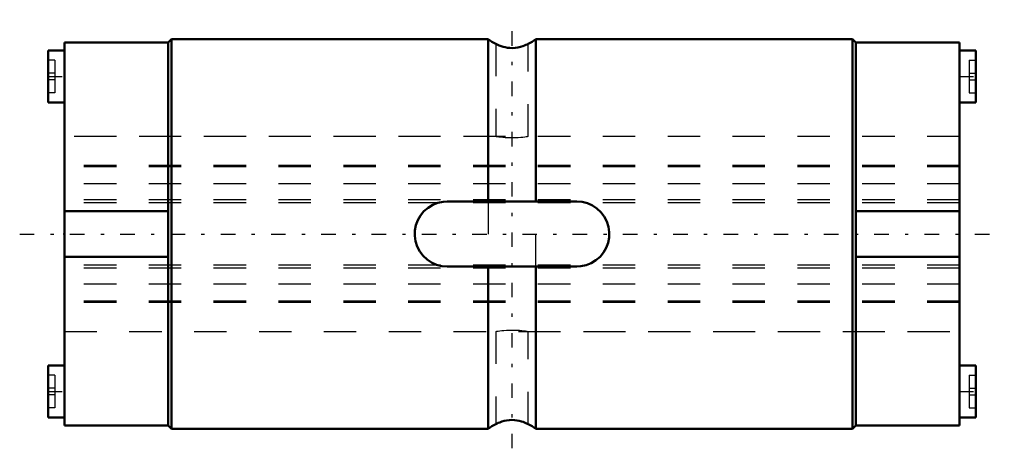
# Model space of a CAD drawing. Header units: millimetres. Extents: x -1.4 to 29, y -6.6 to 6.6.
import ezdxf

# ---------------------------------------------------------------- set-up
doc = ezdxf.new("R2010")
doc.units = ezdxf.units.MM
doc.linetypes.add('Center', pattern=[1.5, 0.45, -0.5, 0.05, -0.5])
doc.linetypes.add('Dashed', pattern=[2, 1, -1])
for name, color, linetype, lineweight in [('2d ConnectionPoints', 7, 'Continuous', 50), ('AM_0', 7, 'Continuous', 50), ('AM_7', 7, 'Center', 25), ('AM_9', 6, 'Dashed', 25)]:
    doc.layers.add(name, color=color, linetype=linetype, lineweight=lineweight)

# ---------------------------------------------------------------- blocks, each defined once
blk = doc.blocks.new('1_1LT6XL_Cylindar_0_in_LT6XL_27_6L_00__4')
at = {"layer": 'AM_0'}
for p, q in [((3.2, 5.9), (0, 5.9)), ((0, 5.9), (0, -5.9)), ((3.3, 6), (3.2, 5.9)), ((3.2, 5.9), (3.2, -5.9)), ((13.067, 6), (3.3, 6)), ((3.3, 6), (3.3, -6)), ((13.067, 1), (13.067, 6)), ((24.3, 6), (14.533, 6)), ((14.533, 6), (14.533, 1)), ((24.3, 6), (24.3, -6)), ((24.4, 5.9), (24.3, 6)), ((27.6, 5.9), (24.4, 5.9)), ((24.4, 5.9), (24.4, -5.9)), ((27.6, 5.9), (27.6, -5.9)), ((-0.5, 5.65), (-0.5, 4.05)), ((0, 5.65), (-0.5, 5.65)), ((28.1, 5.65), (27.6, 5.65)), ((28.1, 5.65), (28.1, 4.05)), ((-0.5, 4.05), (0, 4.05)), ((27.6, 4.05), (28.1, 4.05)), ((11.8, 1), (15.8, 1)), ((0, 0.7), (3.2, 0.7)), ((27.6, 0.7), (24.4, 0.7)), ((3.2, -0.7), (0, -0.7)), ((24.4, -0.7), (27.6, -0.7)), ((15.8, -1), (11.8, -1)), ((13.067, -6), (13.067, -1)), ((14.533, -1), (14.533, -6)), ((-0.5, -4.05), (-0.5, -5.65)), ((0, -4.05), (-0.5, -4.05)), ((28.1, -4.05), (27.6, -4.05)), ((28.1, -4.05), (28.1, -5.65)), ((-0.5, -5.65), (0, -5.65)), ((27.6, -5.65), (28.1, -5.65)), ((0, -5.9), (3.2, -5.9)), ((3.2, -5.9), (3.3, -6)), ((3.3, -6), (13.067, -6)), ((14.533, -6), (24.3, -6)), ((24.3, -6), (24.4, -5.9)), ((24.4, -5.9), (27.6, -5.9))]:
    blk.add_line(p, q, dxfattribs=at)
for points in [[(14.3, 5.859), (14.298, 5.858), (14.285, 5.851), (14.263, 5.84), (14.23, 5.824), (14.185, 5.804), (14.129, 5.784), (14.06, 5.763), (13.98, 5.745), (13.899, 5.733), (13.812, 5.728), (13.736, 5.73), (13.66, 5.738), (13.59, 5.751), (13.524, 5.767), (13.462, 5.787), (13.407, 5.808), (13.36, 5.829), (13.325, 5.846), (13.306, 5.856), (13.3, 5.859)], [(11.8, -1), (11.633, -0.986), (11.472, -0.945), (11.319, -0.877), (11.18, -0.785), (11.058, -0.67), (10.956, -0.536), (10.878, -0.386), (10.826, -0.225), (10.802, -0.059), (10.806, 0.109), (10.838, 0.272), (10.896, 0.428), (10.98, 0.572), (11.086, 0.7), (11.214, 0.81), (11.358, 0.897), (11.516, 0.959), (11.682, 0.993), (11.8, 1)], [(15.8, 1), (15.967, 0.986), (16.128, 0.945), (16.281, 0.877), (16.42, 0.785), (16.542, 0.67), (16.644, 0.536), (16.722, 0.386), (16.774, 0.225), (16.798, 0.059), (16.794, -0.109), (16.762, -0.272), (16.704, -0.428), (16.62, -0.572), (16.514, -0.7), (16.386, -0.81), (16.242, -0.897), (16.084, -0.959), (15.918, -0.993), (15.8, -1)], [(13.3, -5.859), (13.304, -5.857), (13.318, -5.85), (13.343, -5.837), (13.378, -5.82), (13.424, -5.801), (13.484, -5.779), (13.555, -5.759), (13.633, -5.742), (13.72, -5.731), (13.799, -5.728), (13.88, -5.731), (13.952, -5.74), (14.022, -5.753), (14.088, -5.771), (14.148, -5.79), (14.203, -5.812), (14.248, -5.832), (14.279, -5.848), (14.297, -5.857), (14.3, -5.859)]]:
    blk.add_lwpolyline(points, dxfattribs=at)
for centre, start, end in [((13.8, 6.95), 232.3415, 245.4283), ((13.8, 6.95), 294.5467, 307.6585), ((13.8, -6.95), 114.5493, 127.6585), ((13.8, -6.95), 52.3415, 65.447)]:
    blk.add_arc(centre, 1.2, start, end, dxfattribs=at)
at = {"layer": 'AM_7'}
for p, q in [((13.8, -6.6), (13.8, 6.6)), ((-0.525, 4.85), (0.025, 4.85)), ((27.575, 4.85), (28.125, 4.85)), ((-1.38, 0), (28.98, 0)), ((-0.525, -4.85), (0.025, -4.85)), ((27.575, -4.85), (28.125, -4.85))]:
    blk.add_line(p, q, dxfattribs=at)
at = {"layer": 'AM_9'}
for p, q in [((13.3, 5.859), (13.3, 3)), ((13.444, 5.793), (13.452, 5.791)), ((14.3, 3), (14.3, 5.858)), ((-0.3, 5.35), (-0.5, 5.35)), ((-0.3, 5.35), (-0.3, 4.35)), ((27.9, 5.35), (28.1, 5.35)), ((27.9, 5.35), (27.9, 4.35)), ((-0.3, 4.95), (-0.5, 4.95)), ((27.9, 4.95), (28.1, 4.95)), ((-0.3, 4.75), (-0.5, 4.75)), ((27.9, 4.75), (28.1, 4.75)), ((-0.3, 4.35), (-0.5, 4.35)), ((27.9, 4.35), (28.1, 4.35)), ((13.301, 3), (0, 3)), ((27.6, 3), (14.3, 3)), ((27.6, 2.11), (0, 2.11)), ((27.6, 2.07), (0, 2.07)), ((27.6, 1.546), (0, 1.546)), ((27.6, 1.055), (0, 1.055)), ((27.6, 0.956), (0, 0.956)), ((13.067, 1), (13.067, -1)), ((14.533, -1), (14.533, 1)), ((27.6, -0.956), (0, -0.956)), ((27.6, -1.055), (0, -1.055)), ((27.6, -1.546), (0, -1.546)), ((27.6, -2.07), (0, -2.07)), ((27.6, -2.11), (0, -2.11)), ((0, -3), (13.301, -3)), ((13.3, -3), (13.3, -5.858)), ((14.3, -5.858), (14.3, -3)), ((14.3, -3), (27.6, -3)), ((-0.3, -4.35), (-0.5, -4.35)), ((-0.3, -4.35), (-0.3, -5.35)), ((27.9, -4.35), (28.1, -4.35)), ((27.9, -4.35), (27.9, -5.35)), ((-0.3, -4.75), (-0.5, -4.75)), ((27.9, -4.75), (28.1, -4.75)), ((-0.3, -4.95), (-0.5, -4.95)), ((27.9, -4.95), (28.1, -4.95)), ((-0.3, -5.35), (-0.5, -5.35)), ((27.9, -5.35), (28.1, -5.35))]:
    blk.add_line(p, q, dxfattribs=at)
for points in [[(14.3, 3), (14.293, 2.999), (14.272, 2.996), (14.239, 2.99), (14.192, 2.984), (14.136, 2.977), (14.068, 2.97), (13.994, 2.964), (13.913, 2.96), (13.831, 2.958), (13.745, 2.959), (13.665, 2.961), (13.586, 2.966), (13.515, 2.972), (13.45, 2.979), (13.396, 2.986), (13.351, 2.992), (13.321, 2.997), (13.304, 2.999), (13.3, 3)], [(13.3, -3), (13.301, -3), (13.312, -2.998), (13.336, -2.994), (13.373, -2.989), (13.422, -2.982), (13.483, -2.975), (13.551, -2.968), (13.629, -2.963), (13.709, -2.959), (13.795, -2.958), (13.876, -2.959), (13.959, -2.962), (14.034, -2.967), (14.105, -2.974), (14.166, -2.981), (14.218, -2.987), (14.258, -2.993), (14.286, -2.998), (14.3, -3)]]:
    blk.add_lwpolyline(points, dxfattribs=at)
blk = doc.blocks.new('2_1LT6XL_27_6Shaft_0_in_LT6XL_27_6L_00__4')
at = {"layer": 'AM_9'}
for p, q in [((27.6, 3), (0, 3)), ((27.6, 2.11), (0, 2.11)), ((27.6, 2.07), (0, 2.07)), ((27.6, 1.546), (0, 1.546)), ((27.6, 1.055), (0, 1.055)), ((27.6, 0.956), (0, 0.956)), ((27.6, -0.956), (0, -0.956)), ((27.6, -1.055), (0, -1.055)), ((27.6, -1.546), (0, -1.546)), ((27.6, -2.07), (0, -2.07)), ((27.6, -2.11), (0, -2.11)), ((0, -3), (27.6, -3))]:
    blk.add_line(p, q, dxfattribs=at)

msp = doc.modelspace()

# ---------------------------------------------------------------- linework, layer by layer
at = {"layer": '2d ConnectionPoints'}
msp.add_point((0, 0), dxfattribs=at)

# ---------------------------------------------------------------- block references
for name in ['1_1LT6XL_Cylindar_0_in_LT6XL_27_6L_00__4', '2_1LT6XL_27_6Shaft_0_in_LT6XL_27_6L_00__4']:
    msp.add_blockref(name, (0, 0))

doc.saveas('drawing.dxf')
